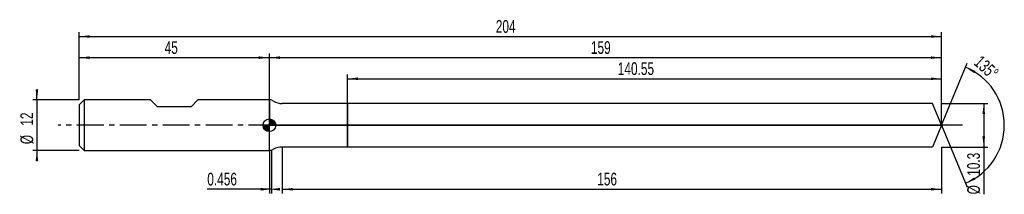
# Model space of a CAD drawing. Extents: x -14 to 219, y -16 to 25.
import ezdxf
from ezdxf.enums import TextEntityAlignment as Align

# ---------------------------------------------------------------- set-up
doc = ezdxf.new("R2010")
doc.units = 0
doc.linetypes.add('CENTER', pattern=[10.16, 6.35, -1.27, 1.27, -1.27])
doc.layers.get('0').update_dxf_attribs({"linetype": 'CONTINUOUS'})
for name, color, linetype in [('1', 4, 'CONTINUOUS'), ('2', 7, 'CONTINUOUS'), ('4', 2, 'CENTER'), ('CUT', 1, 'CONTINUOUS'), ('NOCUT', 7, 'CONTINUOUS'), ('SK1', 4, 'CONTINUOUS'), ('SK2', 7, 'CONTINUOUS'), ('SK4', 2, 'CENTER')]:
    doc.layers.add(name, color=color, linetype=linetype)
doc.dimstyles.new('SLDDIMSTYLE0', dxfattribs={"dimtxt": 3, "dimasz": 2.5, "dimexe": 0, "dimexo": 0.0625, "dimgap": 0.75, "dimtad": 1, "dimrnd": 1e-09, "dimzin": 12, "dimsah": 1, "dimcen": 0.09, "dimazin": 3, "dimtfac": 1, "dimtofl": 0, "dimtmove": 0, "dimatfit": 3})
doc.dimstyles.new('SLDDIMSTYLE1', dxfattribs={"dimtxt": 3, "dimasz": 2.5, "dimexe": 0, "dimexo": 0.0625, "dimgap": 0.75, "dimtad": 1, "dimrnd": 1e-09, "dimsah": 1, "dimcen": 0.09, "dimazin": 3, "dimtfac": 1, "dimtofl": 0, "dimtmove": 0, "dimatfit": 3})
doc.dimstyles.new('SLDDIMSTYLE2', dxfattribs={"dimtxt": 3, "dimasz": 2.5, "dimexe": 0, "dimexo": 0.0625, "dimgap": 0.75, "dimtad": 1, "dimzin": 12, "dimsah": 1, "dimcen": 0.09, "dimazin": 3, "dimtfac": 1, "dimtofl": 0, "dimtmove": 0, "dimatfit": 3})
doc.dimstyles.new('SLDDIMSTYLE3', dxfattribs={"dimtxt": 3, "dimasz": 2.5, "dimexe": 0, "dimexo": 0.0625, "dimgap": 0.75, "dimtad": 1, "dimrnd": 1e-09, "dimzin": 12, "dimsah": 1, "dimcen": 0.09, "dimazin": 3, "dimtfac": 1, "dimtmove": 0, "dimatfit": 3})

# ---------------------------------------------------------------- blocks, each defined once
blk = doc.blocks.new('_D')
at = {"layer": '2'}
for p, q in [((48, -5.15), (48, -16.15)), ((204, -5.15), (204, -16.15)), ((48, -15.15), (204, -15.15))]:
    blk.add_line(p, q, dxfattribs=at)
for points in [[(48, -15.15), (50.5, -15.46), (50.5, -14.84)], [(204, -15.15), (201.5, -14.84), (201.5, -15.46)]]:
    blk.add_solid(points, dxfattribs=at)
at = {"layer": '2', "width": 0.7}
blk.add_text('156', height=3, dxfattribs=at).set_placement((122.56, -15.15), align=Align.BOTTOM_LEFT)
blk = doc.blocks.new('_D_1')
at = {"layer": '2'}
for p, q in [((204, 5.15), (215, 5.15)), ((214, 5.15), (214, -5.15)), ((204, -5.15), (215, -5.15)), ((214, -5.15), (214, -16.35))]:
    blk.add_line(p, q, dxfattribs=at)
for points in [[(214, 5.15), (213.69, 2.65), (214.31, 2.65)], [(214, -5.15), (214.31, -2.65), (213.69, -2.65)]]:
    blk.add_solid(points, dxfattribs=at)
at = {"layer": '2', "width": 0.7}
for s, p in [('10.3', (213.99, -11.97)), ('%%c', (214, -16.35))]:
    blk.add_text(s, height=3, rotation=90, dxfattribs=at).set_placement(p, align=Align.BOTTOM_LEFT)
blk = doc.blocks.new('_D_2')
at = {"layer": '2'}
for p, q in [((45, -6), (45, -16.15)), ((45.46, -6), (45.46, -16.15)), ((45, -15.15), (30.3, -15.15)), ((45.46, -15.15), (45, -15.15))]:
    blk.add_line(p, q, dxfattribs=at)
for points in [[(45.46, -15.15), (42.96, -14.84), (42.96, -15.46)], [(45, -15.15), (47.5, -15.46), (47.5, -14.84)]]:
    blk.add_solid(points, dxfattribs=at)
at = {"layer": '2', "width": 0.7}
blk.add_text('0.456', height=3, dxfattribs=at).set_placement((30.3, -15.15), align=Align.BOTTOM_LEFT)
blk = doc.blocks.new('_D_3')
at = {"layer": '2'}
for p, q in [((63.45, 5.15), (63.45, 12)), ((204, 5.15), (204, 12)), ((63.45, 11), (204, 11))]:
    blk.add_line(p, q, dxfattribs=at)
for points in [[(63.45, 11), (65.95, 10.69), (65.95, 11.31)], [(204, 11), (201.5, 11.31), (201.5, 10.69)]]:
    blk.add_solid(points, dxfattribs=at)
at = {"layer": '2', "width": 0.7}
blk.add_text('140.55', height=3, dxfattribs=at).set_placement((127.42, 11), align=Align.BOTTOM_LEFT)
blk = doc.blocks.new('_D_4')
at = {"layer": '2'}
for q in [(210.07, 14.66), (210.07, -14.66)]:
    blk.add_line((204, 0), q, dxfattribs=at)
blk.add_arc((204, 0), 14.87, 292.4981, 67.5019, dxfattribs=at)
for points in [[(209.69, 13.73), (211.77, 12.31), (212.05, 12.86)], [(209.69, -13.73), (212.05, -12.86), (211.77, -12.31)]]:
    blk.add_solid(points, dxfattribs=at)
at = {"layer": '2', "width": 0.7}
blk.add_text('135°', height=3, rotation=-42.2737, dxfattribs=at).set_placement((210.85, 13.87), align=Align.BOTTOM_LEFT)
blk = doc.blocks.new('_D_5')
at = {"layer": 'SK2'}
for p, q in [((0, 6), (0, 22)), ((0, 21), (204, 21)), ((204, 6), (204, 22))]:
    blk.add_line(p, q, dxfattribs=at)
for points in [[(0, 21), (2.5, 20.69), (2.5, 21.31)], [(204, 21), (201.5, 21.31), (201.5, 20.69)]]:
    blk.add_solid(points, dxfattribs=at)
at = {"layer": 'SK2', "width": 0.7}
blk.add_text('204', height=3, dxfattribs=at).set_placement((98.56, 21), align=Align.BOTTOM_LEFT)
blk = doc.blocks.new('_D_6')
at = {"layer": 'SK2'}
for p, q in [((0, 6), (0, 17)), ((45, 6), (45, 17)), ((0, 16), (45, 16))]:
    blk.add_line(p, q, dxfattribs=at)
for points in [[(0, 16), (2.5, 15.69), (2.5, 16.31)], [(45, 16), (42.5, 16.31), (42.5, 15.69)]]:
    blk.add_solid(points, dxfattribs=at)
at = {"layer": 'SK2', "width": 0.7}
blk.add_text('45', height=3, dxfattribs=at).set_placement((20.21, 16), align=Align.BOTTOM_LEFT)
blk = doc.blocks.new('_D_7')
at = {"layer": 'SK2'}
for p, q in [((45, 0), (45, 17)), ((204, 0), (204, 17)), ((45, 16), (204, 16))]:
    blk.add_line(p, q, dxfattribs=at)
for points in [[(45, 16), (47.5, 15.69), (47.5, 16.31)], [(204, 16), (201.5, 16.31), (201.5, 15.69)]]:
    blk.add_solid(points, dxfattribs=at)
at = {"layer": 'SK2', "width": 0.7}
blk.add_text('159', height=3, dxfattribs=at).set_placement((121.06, 16), align=Align.BOTTOM_LEFT)
blk = doc.blocks.new('_D_8')
at = {"layer": 'SK2'}
for p, q in [((-10, 6), (-10, 8.5)), ((0, 6), (-11, 6)), ((-10, 6), (-10, -6)), ((0, -6), (-11, -6)), ((-10, -6), (-10, -8.5))]:
    blk.add_line(p, q, dxfattribs=at)
for points in [[(-10, 6), (-9.69, 8.5), (-10.31, 8.5)], [(-10, -6), (-10.31, -8.5), (-9.69, -8.5)]]:
    blk.add_solid(points, dxfattribs=at)
at = {"layer": 'SK2', "width": 0.7}
for s, p in [('12', (-10.01, -0.1)), ('%%c', (-10, -4.48))]:
    blk.add_text(s, height=3, rotation=90, dxfattribs=at).set_placement(p, align=Align.BOTTOM_LEFT)
blk = doc.blocks.new('*U11')
at = {"color": 0, "linetype": 'CONTINUOUS'}
for points in [[(0, 0), (0, 1.5), (0.29, 0)], [(0.29, 0), (0, 1.5), (0.29, 1.47)], [(0.29, 0), (0.29, 1.47), (0.57, 0)], [(0.57, 0), (0.29, 1.47), (0.57, 1.39)], [(0.57, 0), (0.57, 1.39), (0.83, 0)], [(0.83, 0), (0.57, 1.39), (0.83, 1.25)], [(0.83, 0), (0.83, 1.25), (1.06, 0)], [(1.06, 0), (0.83, 1.25), (1.06, 1.06)], [(1.06, 0), (1.06, 1.06), (1.25, 0)], [(1.25, 0), (1.06, 1.06), (1.25, 0.83)], [(1.25, 0), (1.25, 0.83), (1.39, 0)], [(1.39, 0), (1.25, 0.83), (1.39, 0.57)], [(1.39, 0), (1.39, 0.57), (1.47, 0)], [(1.47, 0), (1.39, 0.57), (1.47, 0.29)], [(1.47, 0), (1.47, 0.29), (1.5, 0)]]:
    blk.add_solid(points, dxfattribs=at)
blk = doc.blocks.new('*U12')
at = {"color": 0, "linetype": 'CONTINUOUS'}
for points in [[(-1.48, -0.26), (-1.5, 0), (-1.48, 0)], [(-1.48, -0.26), (-1.48, 0), (-1.41, -0.51)], [(-1.41, -0.51), (-1.48, 0), (-1.41, 0)], [(-1.41, -0.51), (-1.41, 0), (-1.3, -0.75)], [(-1.3, -0.75), (-1.41, 0), (-1.3, 0)], [(-1.3, -0.75), (-1.3, 0), (-1.15, -0.96)], [(-1.15, -0.96), (-1.3, 0), (-1.15, 0)], [(-1.15, -0.96), (-1.15, 0), (-0.96, -1.15)], [(-0.96, -1.15), (-1.15, 0), (-0.96, 0)], [(-0.96, -1.15), (-0.96, 0), (-0.75, -1.3)], [(-0.75, -1.3), (-0.96, 0), (-0.75, 0)], [(-0.75, -1.3), (-0.75, 0), (-0.51, -1.41)], [(-0.51, -1.41), (-0.75, 0), (-0.51, 0)], [(-0.51, -1.41), (-0.51, 0), (-0.26, -1.48)], [(-0.26, -1.48), (-0.51, 0), (-0.26, 0)], [(-0.26, -1.48), (-0.26, 0), (0, -1.5)], [(0, -1.5), (-0.26, 0), (0, 0)]]:
    blk.add_solid(points, dxfattribs=at)
blk = doc.blocks.new('SW_DOWELSYMBOL_0')
at = {"layer": 'SK1', "color": 0}
blk.add_circle((0, 0), 1.5, dxfattribs=at)
at = {"color": 0, "linetype": 'CONTINUOUS'}
for name in ['*U12', '*U11']:
    blk.add_blockref(name, (0, 0), dxfattribs=at)

msp = doc.modelspace()

# ---------------------------------------------------------------- linework, layer by layer
at = {"layer": '1'}
for p, q in [((45.456, 6), (45, 6)), ((45, 6), (45, 0)), ((46, 5.686), (45.456, 6)), ((63.45, 5.15), (48, 5.15)), ((201.867, 5.15), (63.45, 5.15)), ((63.45, 5.15), (63.45, 0)), ((63.45, 0), (63.45, 5.15)), ((204, 0), (201.867, 5.15)), ((45, -6), (45, 0)), ((63.45, -5.15), (63.45, 0)), ((63.45, 0), (63.45, -5.15)), ((204, 0), (201.867, -5.15)), ((45.456, -6), (45, -6)), ((46, -5.686), (45.456, -6)), ((63.45, -5.15), (48, -5.15)), ((201.867, -5.15), (63.45, -5.15))]:
    msp.add_line(p, q, dxfattribs=at)
for centre, start, end in [((48, 9.15), 240, 270), ((48, -9.15), 90, 120)]:
    msp.add_arc(centre, 4, start, end, dxfattribs=at)
at = {"layer": '4'}
msp.add_line((204, 0), (45, 0), dxfattribs=at)
at = {"layer": 'CUT'}
for p, q in [((201.867, 5.15), (63.45, 5.15)), ((63.45, 5.15), (63.45, 0)), ((204, 0), (201.867, 5.15)), ((63.45, 0), (204, 0))]:
    msp.add_line(p, q, dxfattribs=at)
at = {"layer": 'NOCUT'}
for p, q in [((45.456, 6), (45, 6)), ((45, 6), (45, 0)), ((46, 5.686), (45.456, 6)), ((63.45, 5.15), (48, 5.15)), ((63.45, 0), (63.45, 5.15)), ((45, 0), (63.45, 0))]:
    msp.add_line(p, q, dxfattribs=at)
msp.add_arc((48, 9.15), 4, 240, 270, dxfattribs=at)
at = {"layer": 'SK1'}
for p, q in [((1.2, 6), (0, 4.8)), ((0, 4.8), (0, 0)), ((16.9, 6), (1.2, 6)), ((1.2, 6), (1.2, -6)), ((18.5, 4.4), (16.9, 6)), ((28.1, 6), (26.5, 4.4)), ((45, 6), (28.1, 6)), ((26.5, 4.4), (18.5, 4.4)), ((0, 0), (0, -4.8)), ((0, -4.8), (1.2, -6)), ((1.2, -6), (45, -6))]:
    msp.add_line(p, q, dxfattribs=at)
msp.add_circle((45, 0), 1.5, dxfattribs=at)
at = {"layer": 'SK4'}
msp.add_line((209, 0), (-5, 0), dxfattribs=at)

# ---------------------------------------------------------------- block references
at = {"layer": 'SK1'}
msp.add_blockref('SW_DOWELSYMBOL_0', (45, 0), dxfattribs=at)

# ---------------------------------------------------------------- texts
at = {"layer": 'SK2', "width": 0.7}
msp.add_text('AP1', height=0.05, dxfattribs=at).set_placement((45, -0.018), align=Align.BOTTOM_LEFT)

# ---------------------------------------------------------------- dimensions: what is measured, and where the dimension line sits
at = {"layer": '2'}
dim = msp.add_angular_dim_2l(base=(218.866, 0), line1=((204, 0), (201.867, 5.15)), line2=((201.867, -5.15), (204, 0)), dimstyle='SLDDIMSTYLE2', dxfattribs=at)
dim.commit()
dim.dimension.update_dxf_attribs({"geometry": '_D_4', "text_midpoint": (214, 11), "dimtype": 162})
for base, p1, p2, dimstyle, picture, middle in [((204, 11), (63.45, 5.15), (204, 5.15), 'SLDDIMSTYLE0', '_D_3', (133.725, 11)), ((45, -15.15), (45.456, -6), (45, -6), 'SLDDIMSTYLE1', '_D_2', (35.456, -15.15)), ((204, -15.15), (48, -5.15), (204, -5.15), 'SLDDIMSTYLE0', '_D', (126, -15.15))]:
    dim = msp.add_linear_dim(base=base, p1=p1, p2=p2, dimstyle=dimstyle, dxfattribs=at)
    dim.commit()
    dim.dimension.update_dxf_attribs({"geometry": picture, "text_midpoint": middle, "dimtype": 160})
dim = msp.add_linear_dim(base=(214, -5.15), p1=(204, 5.15), p2=(204, -5.15), angle=90, text='%%c<>', dimstyle='SLDDIMSTYLE0', dxfattribs=at)
dim.commit()
dim.dimension.update_dxf_attribs({"geometry": '_D_1', "text_midpoint": (214, -10.15), "dimtype": 160})
at = {"layer": 'SK2'}
for base, p1, p2, picture, middle in [((204, 21), (0, 6), (204, 6), '_D_5', (102, 21)), ((45, 16), (0, 6), (45, 6), '_D_6', (22.5, 16)), ((204, 16), (45, 0), (204, 0), '_D_7', (124.5, 16))]:
    dim = msp.add_linear_dim(base=base, p1=p1, p2=p2, dimstyle='SLDDIMSTYLE0', dxfattribs=at)
    dim.commit()
    dim.dimension.update_dxf_attribs({"geometry": picture, "text_midpoint": middle, "dimtype": 160})
dim = msp.add_linear_dim(base=(-10, -6), p1=(0, 6), p2=(0, -6), angle=90, text='%%c<>', dimstyle='SLDDIMSTYLE3', dxfattribs=at)
dim.commit()
dim.dimension.update_dxf_attribs({"geometry": '_D_8', "text_midpoint": (-10, 0), "dimtype": 160})

doc.saveas('drawing.dxf')
